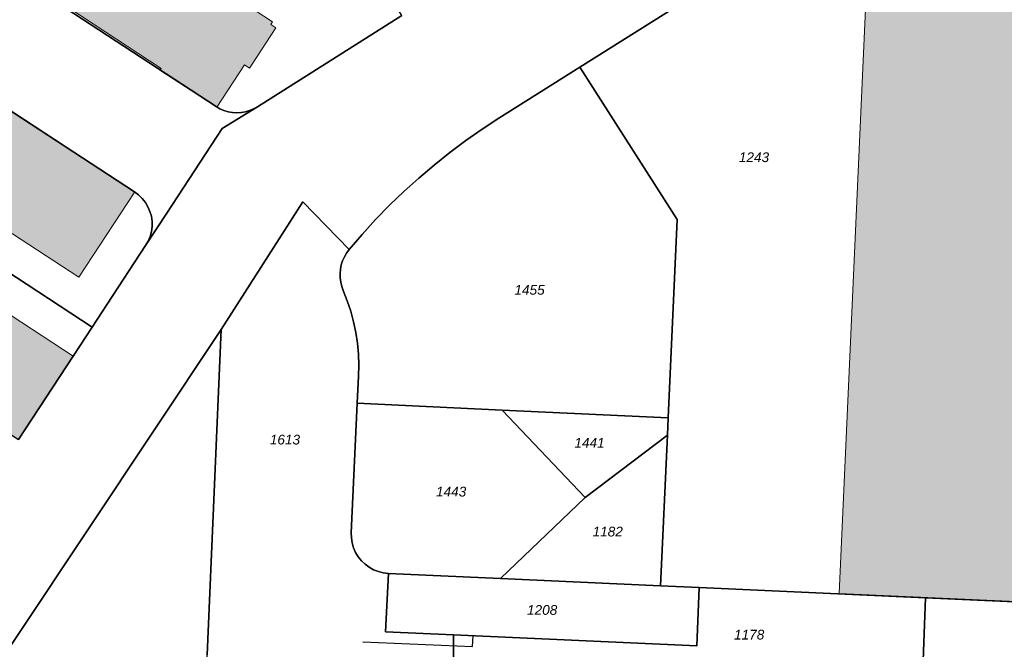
# Model space of a CAD drawing. Header units: metres. Extents: x 32338650 to 32340431, y 5701793 to 5703325.
# Tile 47 of 256: x 32339046 to 32339173, y 5702462 to 5702543. Entities that reach past the tile are written whole.
import ezdxf

# ---------------------------------------------------------------- set-up
doc = ezdxf.new("R2010")
doc.units = ezdxf.units.M
doc.header["$LTSCALE"] = 0.1
for name, color, linetype, lineweight, true_color in [('LPB-BE-Flurstück_Grenze', 7, 'Continuous', 70, 0x004c99), ('LPB-BE-Flurstück_Nummer', 7, 'Continuous', 70, 0x004c99), ('LPB-BE-Gebäude', 7, 'Continuous', 70, 0x004c99), ('LPB-BE-Materialtrennung', 7, 'Continuous', 70, 0x004c99), ('LPB-BE-Straße', 7, 'Continuous', 70, 0x004c99)]:
    doc.layers.add(name, color=color, linetype=linetype, lineweight=lineweight, true_color=true_color)
doc.styles.add('Arial (italic)', font='ariali.ttf')

msp = doc.modelspace()

# ---------------------------------------------------------------- hatches: boundary and pattern name
at = {"layer": 'LPB-BE-Gebäude', "linetype": 'Continuous', "lineweight": 0, "true_color": 0xc7c8ca}
for points in [[(32339216.29, 5702560.552), (32339215.9, 5702560.57), (32339196.343, 5702561.482), (32339195.991, 5702554.11), (32339200.706, 5702553.907), (32339200.699, 5702553.747), (32339200.601, 5702551.549), (32339200.435, 5702547.783), (32339195.72, 5702547.995), (32339177.92, 5702548.793), (32339155.286, 5702549.808), (32339151.624, 5702469.034), (32339212.355, 5702466.28), (32339213.084, 5702482.056), (32339213.34, 5702487.636), (32339214.008, 5702501.987), (32339214.601, 5702514.976), (32339215.874, 5702542.355), (32339216.087, 5702547.08), (32339215.668, 5702547.097), (32339216.29, 5702560.552)], [(32339216.29, 5702560.552), (32339215.9, 5702560.57), (32339196.343, 5702561.482), (32339195.991, 5702554.11), (32339200.706, 5702553.907), (32339200.699, 5702553.747), (32339200.601, 5702551.549), (32339200.435, 5702547.783), (32339195.72, 5702547.995), (32339177.92, 5702548.793), (32339155.286, 5702549.808), (32339151.624, 5702469.034), (32339212.355, 5702466.28), (32339213.084, 5702482.056), (32339213.34, 5702487.636), (32339214.008, 5702501.987), (32339214.601, 5702514.976), (32339215.874, 5702542.355), (32339216.087, 5702547.08), (32339215.668, 5702547.097), (32339216.29, 5702560.552)], [(32339064.434, 5702536.224), (32339071.724, 5702531.442), (32339075.299, 5702536.889), (32339075.943, 5702536.472), (32339076.178, 5702536.832), (32339079.326, 5702541.637), (32339078.664, 5702542.075), (32339078.888, 5702542.406), (32339066.88, 5702550.273), (32339065.61, 5702548.334), (32339058.283, 5702553.131), (32339053.008, 5702556.586), (32339052.881, 5702556.661), (32339047.12, 5702547.951), (32339064.572, 5702536.438), (32339064.434, 5702536.224)], [(32339064.434, 5702536.224), (32339071.724, 5702531.442), (32339075.299, 5702536.889), (32339075.943, 5702536.472), (32339076.178, 5702536.832), (32339079.326, 5702541.637), (32339078.664, 5702542.075), (32339078.888, 5702542.406), (32339066.88, 5702550.273), (32339065.61, 5702548.334), (32339058.283, 5702553.131), (32339053.008, 5702556.586), (32339052.881, 5702556.661), (32339047.12, 5702547.951), (32339064.572, 5702536.438), (32339064.434, 5702536.224)], [(32339061.194, 5702520.598), (32339043.148, 5702532.395), (32339040.245, 5702534.265), (32339028.235, 5702542.129), (32339021.051, 5702531.144), (32339033.066, 5702523.294), (32339035.963, 5702521.404), (32339054.018, 5702509.612), (32339061.194, 5702520.598)], [(32339061.194, 5702520.598), (32339043.148, 5702532.395), (32339040.245, 5702534.265), (32339028.235, 5702542.129), (32339021.051, 5702531.144), (32339033.066, 5702523.294), (32339035.963, 5702521.404), (32339054.018, 5702509.612), (32339061.194, 5702520.598)], [(32339046.289, 5702488.803), (32339053.28, 5702499.487), (32339042.689, 5702506.408), (32339035.733, 5702495.691), (32339046.289, 5702488.803)], [(32339046.289, 5702488.803), (32339053.28, 5702499.487), (32339042.689, 5702506.408), (32339035.733, 5702495.691), (32339046.289, 5702488.803)]]:
    msp.add_hatch(color=9, dxfattribs=at).paths.add_polyline_path(points)

# ---------------------------------------------------------------- linework, layer by layer
at = {"layer": 'LPB-BE-Flurstück_Grenze', "color": 253, "linetype": 'Continuous', "lineweight": 25, "true_color": 0xadadad, "transparency": 33554687, "flags": 128}
for points in [[(32339037.683, 5702450.967), (32339072.286, 5702502.927), (32339082.764, 5702519.29), (32339088.727, 5702513.16), (32339090.396, 5702515.113), (32339092.126, 5702517.012), (32339093.917, 5702518.854), (32339095.766, 5702520.638), (32339097.671, 5702522.361), (32339099.629, 5702524.028), (32339101.639, 5702525.632), (32339103.699, 5702527.17), (32339105.808, 5702528.641), (32339107.963, 5702530.044), (32339118.358, 5702536.573), (32339140.424, 5702550.508), (32339147.47, 5702554.932), (32339155.051, 5702559.945), (32339162.405, 5702565.278), (32339169.501, 5702570.931), (32339176.39, 5702576.873)], [(32339037.683, 5702450.967), (32339072.286, 5702502.927), (32339082.764, 5702519.29), (32339088.727, 5702513.16), (32339090.396, 5702515.113), (32339092.126, 5702517.012), (32339093.917, 5702518.854), (32339095.766, 5702520.638), (32339097.671, 5702522.361), (32339099.629, 5702524.028), (32339101.639, 5702525.632), (32339103.699, 5702527.17), (32339105.808, 5702528.641), (32339107.963, 5702530.044), (32339118.358, 5702536.573), (32339140.424, 5702550.508), (32339147.47, 5702554.932), (32339155.051, 5702559.945), (32339162.405, 5702565.278), (32339169.501, 5702570.931), (32339176.39, 5702576.873)], [(32339071.638, 5702531.545), (32339072.122, 5702531.259), (32339072.636, 5702531.032), (32339073.173, 5702530.866), (32339073.725, 5702530.763), (32339074.286, 5702530.726), (32339074.846, 5702530.766), (32339075.399, 5702530.865), (32339075.938, 5702531.023), (32339076.457, 5702531.238), (32339076.95, 5702531.508), (32339095.485, 5702543.246), (32339089.518, 5702552.718), (32339087.384, 5702556.097), (32339085.336, 5702559.353), (32339079.867, 5702568.034), (32339066.155, 5702577.042), (32339047.12, 5702547.951), (32339046.97, 5702547.717), (32339071.638, 5702531.545)], [(32339071.638, 5702531.545), (32339072.122, 5702531.259), (32339072.636, 5702531.032), (32339073.173, 5702530.866), (32339073.725, 5702530.763), (32339074.286, 5702530.726), (32339074.846, 5702530.766), (32339075.399, 5702530.865), (32339075.938, 5702531.023), (32339076.457, 5702531.238), (32339076.95, 5702531.508), (32339095.485, 5702543.246), (32339089.518, 5702552.718), (32339087.384, 5702556.097), (32339085.336, 5702559.353), (32339079.867, 5702568.034), (32339066.155, 5702577.042), (32339047.12, 5702547.951), (32339046.97, 5702547.717), (32339071.638, 5702531.545)], [(32339176.39, 5702576.873), (32339169.501, 5702570.931), (32339162.405, 5702565.278), (32339155.051, 5702559.945), (32339147.47, 5702554.932), (32339140.424, 5702550.508), (32339118.358, 5702536.573)], [(32339176.39, 5702576.873), (32339169.501, 5702570.931), (32339162.405, 5702565.278), (32339155.051, 5702559.945), (32339147.47, 5702554.932), (32339140.424, 5702550.508), (32339118.358, 5702536.573)], [(32339063.412, 5702516.138), (32339063.33, 5702515.489), (32339063.164, 5702514.857), (32339062.917, 5702514.253), (32339062.588, 5702513.69), (32339065.322, 5702517.861), (32339072.432, 5702528.711), (32339076.95, 5702531.508), (32339076.457, 5702531.238), (32339075.938, 5702531.023), (32339075.399, 5702530.865), (32339074.846, 5702530.766), (32339074.286, 5702530.726), (32339073.725, 5702530.763), (32339073.173, 5702530.866), (32339072.636, 5702531.032), (32339072.122, 5702531.259), (32339071.638, 5702531.545), (32339046.97, 5702547.717), (32339031.152, 5702558.082)], [(32339063.412, 5702516.138), (32339063.33, 5702515.489), (32339063.164, 5702514.857), (32339062.917, 5702514.253), (32339062.588, 5702513.69), (32339065.322, 5702517.861), (32339072.432, 5702528.711), (32339076.95, 5702531.508), (32339076.457, 5702531.238), (32339075.938, 5702531.023), (32339075.399, 5702530.865), (32339074.846, 5702530.766), (32339074.286, 5702530.726), (32339073.725, 5702530.763), (32339073.173, 5702530.866), (32339072.636, 5702531.032), (32339072.122, 5702531.259), (32339071.638, 5702531.545), (32339046.97, 5702547.717), (32339031.152, 5702558.082)], [(32339063.325, 5702517.44), (32339063.148, 5702518.072), (32339062.892, 5702518.673), (32339062.557, 5702519.235), (32339062.15, 5702519.746), (32339061.678, 5702520.201), (32339061.148, 5702520.588), (32339023.152, 5702545.464), (32339016.633, 5702535.417), (32339015.4, 5702533.517), (32339011.158, 5702526.979), (32339007.797, 5702513.908), (32339017.028, 5702507.896), (32339025.381, 5702502.44), (32339034.879, 5702516.869), (32339055.729, 5702503.225), (32339057.642, 5702506.143), (32339062.588, 5702513.69), (32339062.917, 5702514.253), (32339063.164, 5702514.857), (32339063.33, 5702515.489), (32339063.412, 5702516.138), (32339063.41, 5702516.792), (32339063.325, 5702517.44)], [(32339063.325, 5702517.44), (32339063.148, 5702518.072), (32339062.892, 5702518.673), (32339062.557, 5702519.235), (32339062.15, 5702519.746), (32339061.678, 5702520.201), (32339061.148, 5702520.588), (32339023.152, 5702545.464), (32339016.633, 5702535.417), (32339015.4, 5702533.517), (32339011.158, 5702526.979), (32339007.797, 5702513.908), (32339017.028, 5702507.896), (32339025.381, 5702502.44), (32339034.879, 5702516.869), (32339055.729, 5702503.225), (32339057.642, 5702506.143), (32339062.588, 5702513.69), (32339062.917, 5702514.253), (32339063.164, 5702514.857), (32339063.33, 5702515.489), (32339063.412, 5702516.138), (32339063.41, 5702516.792), (32339063.325, 5702517.44)], [(32339023.152, 5702545.464), (32339061.148, 5702520.588), (32339061.678, 5702520.201), (32339062.15, 5702519.746), (32339062.557, 5702519.235), (32339062.892, 5702518.673), (32339063.148, 5702518.072), (32339063.325, 5702517.44), (32339063.41, 5702516.792), (32339063.412, 5702516.138)], [(32339023.152, 5702545.464), (32339061.148, 5702520.588), (32339061.678, 5702520.201), (32339062.15, 5702519.746), (32339062.557, 5702519.235), (32339062.892, 5702518.673), (32339063.148, 5702518.072), (32339063.325, 5702517.44), (32339063.41, 5702516.792), (32339063.412, 5702516.138)], [(32339095.485, 5702543.246), (32339076.95, 5702531.508), (32339072.432, 5702528.711), (32339065.322, 5702517.861), (32339062.588, 5702513.69), (32339057.642, 5702506.143), (32339055.729, 5702503.225), (32339053.28, 5702499.487), (32339046.289, 5702488.803)], [(32339095.485, 5702543.246), (32339076.95, 5702531.508), (32339072.432, 5702528.711), (32339065.322, 5702517.861), (32339062.588, 5702513.69), (32339057.642, 5702506.143), (32339055.729, 5702503.225), (32339053.28, 5702499.487), (32339046.289, 5702488.803)], [(32339089.761, 5702493.463), (32339108.378, 5702492.568), (32339129.681, 5702491.553), (32339130.846, 5702517.045), (32339118.358, 5702536.573), (32339107.963, 5702530.044), (32339105.808, 5702528.641), (32339103.699, 5702527.17), (32339101.639, 5702525.632), (32339099.629, 5702524.028), (32339097.671, 5702522.361), (32339095.766, 5702520.638), (32339093.917, 5702518.854), (32339092.126, 5702517.012), (32339090.396, 5702515.113), (32339088.727, 5702513.16), (32339088.393, 5702512.714), (32339088.11, 5702512.233), (32339087.883, 5702511.723), (32339087.713, 5702511.192), (32339087.604, 5702510.645), (32339087.553, 5702510.09), (32339087.563, 5702509.534), (32339087.636, 5702508.981), (32339087.769, 5702508.441), (32339087.962, 5702507.918), (32339088.478, 5702506.606), (32339088.919, 5702505.268), (32339089.284, 5702503.907), (32339089.572, 5702502.527), (32339089.778, 5702501.135), (32339089.906, 5702499.733), (32339089.954, 5702498.326), (32339089.923, 5702496.919), (32339089.761, 5702493.463)], [(32339089.761, 5702493.463), (32339108.378, 5702492.568), (32339129.681, 5702491.553), (32339130.846, 5702517.045), (32339118.358, 5702536.573), (32339107.963, 5702530.044), (32339105.808, 5702528.641), (32339103.699, 5702527.17), (32339101.639, 5702525.632), (32339099.629, 5702524.028), (32339097.671, 5702522.361), (32339095.766, 5702520.638), (32339093.917, 5702518.854), (32339092.126, 5702517.012), (32339090.396, 5702515.113), (32339088.727, 5702513.16), (32339088.393, 5702512.714), (32339088.11, 5702512.233), (32339087.883, 5702511.723), (32339087.713, 5702511.192), (32339087.604, 5702510.645), (32339087.553, 5702510.09), (32339087.563, 5702509.534), (32339087.636, 5702508.981), (32339087.769, 5702508.441), (32339087.962, 5702507.918), (32339088.478, 5702506.606), (32339088.919, 5702505.268), (32339089.284, 5702503.907), (32339089.572, 5702502.527), (32339089.778, 5702501.135), (32339089.906, 5702499.733), (32339089.954, 5702498.326), (32339089.923, 5702496.919), (32339089.761, 5702493.463)], [(32339118.358, 5702536.573), (32339130.846, 5702517.045), (32339129.681, 5702491.553), (32339129.581, 5702489.355), (32339128.698, 5702470.016), (32339133.683, 5702469.791), (32339162.709, 5702468.469), (32339212.352, 5702466.22)], [(32339118.358, 5702536.573), (32339130.846, 5702517.045), (32339129.681, 5702491.553), (32339129.581, 5702489.355), (32339128.698, 5702470.016), (32339133.683, 5702469.791), (32339162.709, 5702468.469), (32339212.352, 5702466.22)], [(32339088.727, 5702513.16), (32339082.764, 5702519.29), (32339072.286, 5702502.927), (32339070.493, 5702461.138)], [(32339088.727, 5702513.16), (32339082.764, 5702519.29), (32339072.286, 5702502.927), (32339070.493, 5702461.138)], [(32339046.289, 5702488.803), (32339053.28, 5702499.487), (32339055.729, 5702503.225), (32339034.879, 5702516.869), (32339025.381, 5702502.44), (32339035.733, 5702495.691), (32339046.289, 5702488.803)], [(32339046.289, 5702488.803), (32339053.28, 5702499.487), (32339055.729, 5702503.225), (32339034.879, 5702516.869), (32339025.381, 5702502.44), (32339035.733, 5702495.691), (32339046.289, 5702488.803)], [(32339102.116, 5702458.208), (32339102.101, 5702463.713), (32339093.411, 5702464.11), (32339093.758, 5702471.601), (32339093.108, 5702471.673), (32339092.473, 5702471.83), (32339091.863, 5702472.068), (32339091.29, 5702472.384), (32339090.764, 5702472.772), (32339090.292, 5702473.225), (32339089.885, 5702473.736), (32339089.549, 5702474.296), (32339089.288, 5702474.895), (32339089.108, 5702475.522), (32339089.011, 5702476.168), (32339088.999, 5702476.821), (32339089.761, 5702493.463), (32339089.923, 5702496.919), (32339089.954, 5702498.326), (32339089.906, 5702499.733), (32339089.778, 5702501.135), (32339089.572, 5702502.527), (32339089.284, 5702503.907), (32339088.919, 5702505.268), (32339088.478, 5702506.606), (32339087.962, 5702507.918), (32339087.769, 5702508.441), (32339087.636, 5702508.981), (32339087.563, 5702509.534), (32339087.553, 5702510.09), (32339087.604, 5702510.645), (32339087.713, 5702511.192), (32339087.883, 5702511.723), (32339088.11, 5702512.233), (32339088.393, 5702512.714), (32339088.727, 5702513.16)], [(32339102.116, 5702458.208), (32339102.101, 5702463.713), (32339093.411, 5702464.11), (32339093.758, 5702471.601), (32339093.108, 5702471.673), (32339092.473, 5702471.83), (32339091.863, 5702472.068), (32339091.29, 5702472.384), (32339090.764, 5702472.772), (32339090.292, 5702473.225), (32339089.885, 5702473.736), (32339089.549, 5702474.296), (32339089.288, 5702474.895), (32339089.108, 5702475.522), (32339089.011, 5702476.168), (32339088.999, 5702476.821), (32339089.761, 5702493.463), (32339089.923, 5702496.919), (32339089.954, 5702498.326), (32339089.906, 5702499.733), (32339089.778, 5702501.135), (32339089.572, 5702502.527), (32339089.284, 5702503.907), (32339088.919, 5702505.268), (32339088.478, 5702506.606), (32339087.962, 5702507.918), (32339087.769, 5702508.441), (32339087.636, 5702508.981), (32339087.563, 5702509.534), (32339087.553, 5702510.09), (32339087.604, 5702510.645), (32339087.713, 5702511.192), (32339087.883, 5702511.723), (32339088.11, 5702512.233), (32339088.393, 5702512.714), (32339088.727, 5702513.16)], [(32339037.683, 5702450.967), (32338995.758, 5702387.357), (32339066.932, 5702384.013), (32339067.597, 5702398.287), (32339067.598, 5702398.307), (32339067.744, 5702401.619), (32339068.458, 5702417.117), (32339070.422, 5702459.64), (32339070.493, 5702461.138), (32339072.286, 5702502.927), (32339037.683, 5702450.967)], [(32339037.683, 5702450.967), (32338995.758, 5702387.357), (32339066.932, 5702384.013), (32339067.597, 5702398.287), (32339067.598, 5702398.307), (32339067.744, 5702401.619), (32339068.458, 5702417.117), (32339070.422, 5702459.64), (32339070.493, 5702461.138), (32339072.286, 5702502.927), (32339037.683, 5702450.967)], [(32339088.999, 5702476.821), (32339089.011, 5702476.168), (32339089.108, 5702475.522), (32339089.288, 5702474.895), (32339089.549, 5702474.296), (32339089.885, 5702473.736), (32339090.292, 5702473.225), (32339090.764, 5702472.772), (32339091.29, 5702472.384), (32339091.863, 5702472.068), (32339092.473, 5702471.83), (32339093.108, 5702471.673), (32339093.758, 5702471.601), (32339108.152, 5702470.95), (32339119.036, 5702481.352), (32339108.378, 5702492.568), (32339089.761, 5702493.463), (32339088.999, 5702476.821)], [(32339088.999, 5702476.821), (32339089.011, 5702476.168), (32339089.108, 5702475.522), (32339089.288, 5702474.895), (32339089.549, 5702474.296), (32339089.885, 5702473.736), (32339090.292, 5702473.225), (32339090.764, 5702472.772), (32339091.29, 5702472.384), (32339091.863, 5702472.068), (32339092.473, 5702471.83), (32339093.108, 5702471.673), (32339093.758, 5702471.601), (32339108.152, 5702470.95), (32339119.036, 5702481.352), (32339108.378, 5702492.568), (32339089.761, 5702493.463), (32339088.999, 5702476.821)], [(32339119.036, 5702481.352), (32339129.581, 5702489.355), (32339129.681, 5702491.553), (32339108.378, 5702492.568), (32339119.036, 5702481.352)], [(32339119.036, 5702481.352), (32339129.581, 5702489.355), (32339129.681, 5702491.553), (32339108.378, 5702492.568), (32339119.036, 5702481.352)], [(32339108.152, 5702470.95), (32339128.698, 5702470.016), (32339129.581, 5702489.355), (32339119.036, 5702481.352), (32339108.152, 5702470.95)], [(32339108.152, 5702470.95), (32339128.698, 5702470.016), (32339129.581, 5702489.355), (32339119.036, 5702481.352), (32339108.152, 5702470.95)], [(32339093.411, 5702464.11), (32339102.101, 5702463.713), (32339133.345, 5702462.299), (32339133.683, 5702469.791), (32339128.698, 5702470.016), (32339108.152, 5702470.95), (32339093.758, 5702471.601), (32339093.411, 5702464.11)], [(32339093.411, 5702464.11), (32339102.101, 5702463.713), (32339133.345, 5702462.299), (32339133.683, 5702469.791), (32339128.698, 5702470.016), (32339108.152, 5702470.95), (32339093.758, 5702471.601), (32339093.411, 5702464.11)], [(32339102.101, 5702463.713), (32339102.116, 5702458.208), (32339108.218, 5702457.927), (32339108.29, 5702459.425), (32339109.239, 5702459.386), (32339128.177, 5702458.528), (32339145.957, 5702457.718), (32339162.298, 5702456.977), (32339162.709, 5702468.469), (32339133.683, 5702469.791), (32339133.345, 5702462.299), (32339102.101, 5702463.713)], [(32339102.101, 5702463.713), (32339102.116, 5702458.208), (32339108.218, 5702457.927), (32339108.29, 5702459.425), (32339109.239, 5702459.386), (32339128.177, 5702458.528), (32339145.957, 5702457.718), (32339162.298, 5702456.977), (32339162.709, 5702468.469), (32339133.683, 5702469.791), (32339133.345, 5702462.299), (32339102.101, 5702463.713)], [(32339143.425, 5702402.789), (32339178.991, 5702401.118), (32339179.122, 5702404.055), (32339184.675, 5702403.797), (32339218.654, 5702402.201), (32339219.366, 5702417.854), (32339219.705, 5702425.386), (32339221.031, 5702454.314), (32339221.033, 5702454.374), (32339221.131, 5702456.512), (32339221.546, 5702465.672), (32339221.551, 5702465.792), (32339212.352, 5702466.22), (32339162.709, 5702468.469), (32339162.298, 5702456.977), (32339145.957, 5702457.718), (32339144.246, 5702420.639), (32339143.787, 5702410.66), (32339143.425, 5702402.789)], [(32339143.425, 5702402.789), (32339178.991, 5702401.118), (32339179.122, 5702404.055), (32339184.675, 5702403.797), (32339218.654, 5702402.201), (32339219.366, 5702417.854), (32339219.705, 5702425.386), (32339221.031, 5702454.314), (32339221.033, 5702454.374), (32339221.131, 5702456.512), (32339221.546, 5702465.672), (32339221.551, 5702465.792), (32339212.352, 5702466.22), (32339162.709, 5702468.469), (32339162.298, 5702456.977), (32339145.957, 5702457.718), (32339144.246, 5702420.639), (32339143.787, 5702410.66), (32339143.425, 5702402.789)]]:
    msp.add_lwpolyline(points, dxfattribs=at)
at = {"layer": 'LPB-BE-Gebäude', "color": 7, "linetype": 'Continuous', "lineweight": 9, "flags": 128}
for points in [[(32339216.29, 5702560.552), (32339215.9, 5702560.57), (32339196.343, 5702561.482), (32339195.991, 5702554.11), (32339200.706, 5702553.907), (32339200.699, 5702553.747), (32339200.601, 5702551.549), (32339200.435, 5702547.783), (32339195.72, 5702547.995), (32339177.92, 5702548.793), (32339155.286, 5702549.808), (32339151.624, 5702469.034), (32339212.355, 5702466.28), (32339213.084, 5702482.056), (32339213.34, 5702487.636), (32339214.008, 5702501.987), (32339214.601, 5702514.976), (32339215.874, 5702542.355), (32339216.087, 5702547.08), (32339215.668, 5702547.097), (32339216.29, 5702560.552)], [(32339216.29, 5702560.552), (32339215.9, 5702560.57), (32339196.343, 5702561.482), (32339195.991, 5702554.11), (32339200.706, 5702553.907), (32339200.699, 5702553.747), (32339200.601, 5702551.549), (32339200.435, 5702547.783), (32339195.72, 5702547.995), (32339177.92, 5702548.793), (32339155.286, 5702549.808), (32339151.624, 5702469.034), (32339212.355, 5702466.28), (32339213.084, 5702482.056), (32339213.34, 5702487.636), (32339214.008, 5702501.987), (32339214.601, 5702514.976), (32339215.874, 5702542.355), (32339216.087, 5702547.08), (32339215.668, 5702547.097), (32339216.29, 5702560.552)], [(32339064.434, 5702536.224), (32339071.724, 5702531.442), (32339075.299, 5702536.889), (32339075.943, 5702536.472), (32339076.178, 5702536.832), (32339079.326, 5702541.637), (32339078.664, 5702542.075), (32339078.888, 5702542.406), (32339066.88, 5702550.273), (32339065.61, 5702548.334), (32339058.283, 5702553.131), (32339053.008, 5702556.586), (32339052.881, 5702556.661), (32339047.12, 5702547.951), (32339064.572, 5702536.438), (32339064.434, 5702536.224)], [(32339064.434, 5702536.224), (32339071.724, 5702531.442), (32339075.299, 5702536.889), (32339075.943, 5702536.472), (32339076.178, 5702536.832), (32339079.326, 5702541.637), (32339078.664, 5702542.075), (32339078.888, 5702542.406), (32339066.88, 5702550.273), (32339065.61, 5702548.334), (32339058.283, 5702553.131), (32339053.008, 5702556.586), (32339052.881, 5702556.661), (32339047.12, 5702547.951), (32339064.572, 5702536.438), (32339064.434, 5702536.224)], [(32339061.194, 5702520.598), (32339043.148, 5702532.395), (32339040.245, 5702534.265), (32339028.235, 5702542.129), (32339021.051, 5702531.144), (32339033.066, 5702523.294), (32339035.963, 5702521.404), (32339054.018, 5702509.612), (32339061.194, 5702520.598)], [(32339061.194, 5702520.598), (32339043.148, 5702532.395), (32339040.245, 5702534.265), (32339028.235, 5702542.129), (32339021.051, 5702531.144), (32339033.066, 5702523.294), (32339035.963, 5702521.404), (32339054.018, 5702509.612), (32339061.194, 5702520.598)], [(32339046.289, 5702488.803), (32339053.28, 5702499.487), (32339042.689, 5702506.408), (32339035.733, 5702495.691), (32339046.289, 5702488.803)], [(32339046.289, 5702488.803), (32339053.28, 5702499.487), (32339042.689, 5702506.408), (32339035.733, 5702495.691), (32339046.289, 5702488.803)]]:
    msp.add_lwpolyline(points, dxfattribs=at)
at = {"layer": 'LPB-BE-Materialtrennung', "color": 7, "linetype": 'Continuous', "lineweight": 25, "flags": 128}
msp.add_lwpolyline([(32339090.472, 5702462.793), (32339104.573, 5702462.188), (32339104.649, 5702463.591)], dxfattribs=at)
at = {"layer": 'LPB-BE-Straße', "color": 250, "linetype": 'Continuous', "lineweight": 25, "true_color": 0x333333, "transparency": 33554687, "flags": 128}
for points in [[(32339037.683, 5702450.967), (32339072.286, 5702502.927), (32339082.764, 5702519.29), (32339088.727, 5702513.16), (32339090.396, 5702515.113), (32339092.126, 5702517.012), (32339093.917, 5702518.854), (32339095.766, 5702520.638), (32339097.671, 5702522.361), (32339099.629, 5702524.028), (32339101.639, 5702525.632), (32339103.699, 5702527.17), (32339105.808, 5702528.641), (32339107.963, 5702530.044), (32339118.358, 5702536.573), (32339140.424, 5702550.508), (32339147.47, 5702554.932), (32339155.051, 5702559.945), (32339162.405, 5702565.278), (32339169.501, 5702570.931), (32339176.39, 5702576.873)], [(32339063.412, 5702516.138), (32339063.33, 5702515.489), (32339063.164, 5702514.857), (32339062.917, 5702514.253), (32339062.588, 5702513.69), (32339065.322, 5702517.861), (32339072.432, 5702528.711), (32339076.95, 5702531.508), (32339076.457, 5702531.238), (32339075.938, 5702531.023), (32339075.399, 5702530.865), (32339074.846, 5702530.766), (32339074.286, 5702530.726), (32339073.725, 5702530.763), (32339073.173, 5702530.866), (32339072.636, 5702531.032), (32339072.122, 5702531.259), (32339071.638, 5702531.545), (32339046.97, 5702547.717), (32339031.152, 5702558.082)], [(32339023.152, 5702545.464), (32339061.148, 5702520.588), (32339061.678, 5702520.201), (32339062.15, 5702519.746), (32339062.557, 5702519.235), (32339062.892, 5702518.673), (32339063.148, 5702518.072), (32339063.325, 5702517.44), (32339063.41, 5702516.792), (32339063.412, 5702516.138)], [(32339095.485, 5702543.246), (32339076.95, 5702531.508), (32339072.432, 5702528.711), (32339065.322, 5702517.861), (32339062.588, 5702513.69), (32339057.642, 5702506.143), (32339055.729, 5702503.225), (32339053.28, 5702499.487), (32339046.289, 5702488.803)]]:
    msp.add_lwpolyline(points, dxfattribs=at)

# ---------------------------------------------------------------- texts
at = {"layer": 'LPB-BE-Flurstück_Nummer', "color": 252, "true_color": 0x888888, "char_height": 1.25, "attachment_point": 2, "line_spacing_factor": 1.004016, "style": 'Arial (italic)'}
for s, insert, width in [('1243', (32339140.705, 5702525.656), 5.435625), ('1243', (32339140.705, 5702525.656), 5.435625), ('1455', (32339111.887, 5702508.625), 5.476875), ('1455', (32339111.887, 5702508.625), 5.476875), ('1613', (32339080.477, 5702489.399), 5.435625), ('1613', (32339080.477, 5702489.399), 5.435625), ('1441', (32339119.588, 5702488.994), 5.233125), ('1441', (32339119.588, 5702488.994), 5.233125), ('1443', (32339101.818, 5702482.718), 5.435625), ('1443', (32339101.818, 5702482.718), 5.435625), ('1182', (32339121.922, 5702477.589), 5.44875), ('1182', (32339121.922, 5702477.589), 5.44875), ('1208', (32339113.504, 5702467.527), 5.45625), ('1208', (32339113.504, 5702467.527), 5.45625), ('1178', (32339140.08644, 5702464.35438), 5.45625), ('1178', (32339140.08644, 5702464.35438), 5.45625)]:
    msp.add_mtext(s, dxfattribs=dict(at, insert=insert, width=width))

doc.saveas('drawing.dxf')
